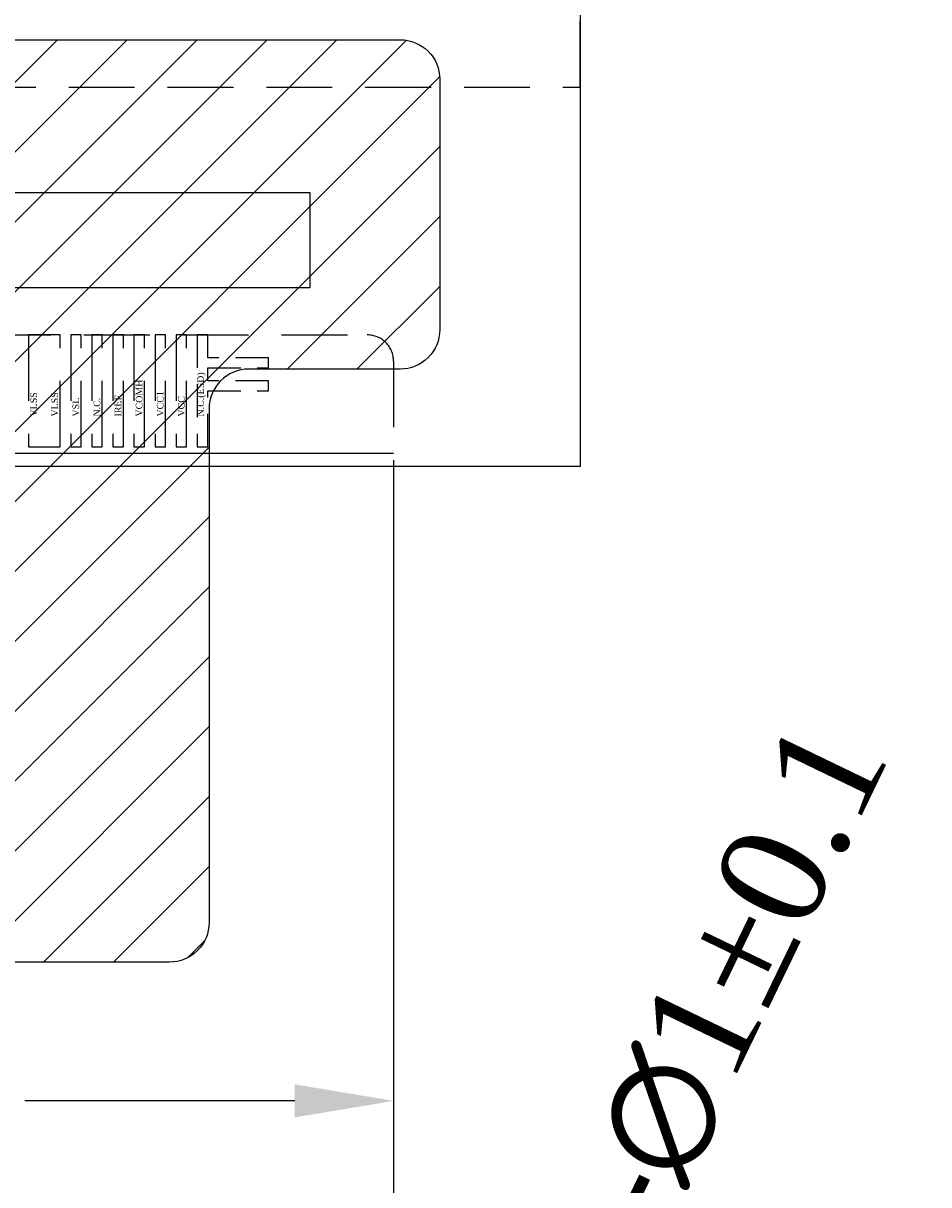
# Model space of a CAD drawing. Extents: x -334 to 152, y -2 to 1135.
# Tile 6 of 20: x -316 to -309, y 36 to 45. Entities that reach past the tile are written whole.
import ezdxf
from ezdxf.enums import TextEntityAlignment as Align

# ---------------------------------------------------------------- set-up
doc = ezdxf.new("R2010")
doc.units = 0
doc.header["$MEASUREMENT"] = 0
doc.linetypes.add('DASHED', pattern=[0.75, 0.5, -0.25])
for name, color, linetype in [('Alignment', 5, 'DASHED'), ('Connection', 2, 'DASHED'), ('Driver IC', 8, 'Continuous'), ('FPC', 30, 'Continuous'), ('Tape', 6, 'Continuous')]:
    doc.layers.add(name, color=color, linetype=linetype)
doc.layers.add('IC-Lay2', color=3, linetype='Continuous', lineweight=0)
doc.styles.get("Standard").update_dxf_attribs({"font": 'times.ttf'})
doc.dimstyles.get("Standard").update_dxf_attribs({"dimtxt": 0.18, "dimasz": 0.18, "dimexe": 0.18, "dimexo": 0.0625, "dimgap": 0.09, "dimtad": 0, "dimtih": 1, "dimtoh": 1, "dimdec": 4, "dimzin": 0, "dimdsep": 46, "dimtxsty": 'Standard', "dimcen": 0.09, "dimadec": 0, "dimazin": 0, "dimtfac": 1, "dimtdec": 4, "dimtofl": 0, "dimtmove": 0, "dimatfit": 3, "dimfxl": 1, "dimtolj": 1, "dimtzin": 0, "dimarcsym": 0})

# ---------------------------------------------------------------- blocks, each defined once
blk = doc.blocks.new('*D120')
at = {"color": 0, "lineweight": -2, "transparency": 16777216}
for p, q in [((-311.4331, 35.4816), (-311.7594, 34.8063)), ((-312.3031, 33.5908), (-312.3031, 33.7708)), ((-312.3931, 33.6808), (-312.2131, 33.6808))]:
    blk.add_line(p, q, dxfattribs=at)
at = {"color": 0, "transparency": 16777216}
blk.add_solid([(-311.8719, 34.8607), (-311.6468, 34.7519), (-312.0856, 34.131)], dxfattribs=at)
at = {"layer": 'Defpoints', "color": 0, "transparency": 16777216}
for p in [(-312.0856, 34.131), (-312.5206, 33.2306)]:
    blk.add_point(p, dxfattribs=at)
at = {"color": 0, "transparency": 16777216, "insert": (-310.4328, 37.5523), "char_height": 0.8, "attachment_point": 5, "rotation": 64.21465}
blk.add_mtext('\\A1;2-∅1%%P0.1', dxfattribs=at)
blk = doc.blocks.new('*D123')
at = {"color": 0, "lineweight": -2, "transparency": 16777216}
for p, q in [((-322.1531, 37.9308), (-322.1531, 36.3676)), ((-312.8531, 37.9308), (-312.8531, 36.3676)), ((-321.4031, 36.8676), (-319.356, 36.8676)), ((-313.6031, 36.8676), (-315.6503, 36.8676))]:
    blk.add_line(p, q, dxfattribs=at)
at = {"color": 0, "transparency": 16777216}
for points in [[(-321.4031, 36.9926), (-321.4031, 36.7426), (-322.1531, 36.8676)], [(-313.6031, 36.9926), (-313.6031, 36.7426), (-312.8531, 36.8676)]]:
    blk.add_solid(points, dxfattribs=at)
at = {"layer": 'Defpoints', "color": 0, "transparency": 16777216}
for p in [(-322.1531, 38.4308), (-312.8531, 38.4308), (-312.8531, 36.8676)]:
    blk.add_point(p, dxfattribs=at)
at = {"color": 0, "transparency": 16777216, "insert": (-317.5031, 36.8676), "char_height": 0.8, "attachment_point": 5}
blk.add_mtext('\\A1;9.3±0.2', dxfattribs=at)

msp = doc.modelspace()

# ---------------------------------------------------------------- hatches: boundary and pattern name
h = msp.add_hatch()
h.set_pattern_fill('ANSI31', color=6, scale=3, style=0)
h.set_pattern_definition([(45, (-395.95095, -9.6399), (-0.265165, 0.265165), [])])
edge = h.paths.add_edge_path()
edge.add_arc((-321.05314, 42.12077), 0.3, 0, 90)
edge.add_line((-321.05314, 42.42077), (-322.20314, 42.42077))
edge.add_arc((-322.20314, 42.72077), 0.3, 180, 270, ccw=False)
edge.add_line((-322.50314, 42.72077), (-322.50314, 44.62077))
edge.add_arc((-322.20314, 44.62077), 0.3, 90, 180, ccw=False)
edge.add_line((-322.20314, 44.92077), (-312.80314, 44.92077))
edge.add_arc((-312.80314, 44.62077), 0.3, 0, 90, ccw=False)
edge.add_line((-312.50314, 44.62077), (-312.50314, 42.72077))
edge.add_arc((-312.80314, 42.72077), 0.3, 270, 360, ccw=False)
edge.add_line((-312.80314, 42.42077), (-313.95314, 42.42077))
edge.add_arc((-313.95314, 42.12077), 0.3, 90, 180)
edge.add_line((-314.25314, 42.12077), (-314.25314, 38.22077))
edge.add_arc((-314.55314, 38.22077), 0.3, -90, 0, ccw=False)
edge.add_line((-314.55314, 37.92077), (-320.45314, 37.92077))
edge.add_arc((-320.45314, 38.22077), 0.3, 180, 270, ccw=False)
edge.add_line((-320.75314, 38.22077), (-320.75314, 42.12077))

# ---------------------------------------------------------------- linework, layer by layer
at = {"color": 34}
for p, q in [((-312.85314, 41.78077), (-322.15314, 41.78077)), ((-312.85314, 41.68077), (-312.85314, 35.18077))]:
    msp.add_line(p, q, dxfattribs=at)
msp.add_lwpolyline([(-311.43814, 65.28077), (-311.43814, 41.68077), (-323.56814, 41.68077), (-323.56814, 65.28077)], close=True)
at = {"linetype": 'DASHED'}
msp.add_lwpolyline([(-323.56814, 65.28077), (-323.56814, 44.56077), (-311.43814, 44.56077), (-311.43814, 65.28077)], close=True, dxfattribs=at)
at = {"layer": 'Alignment', "ltscale": 0.5}
msp.add_lwpolyline([(-313.80314, 42.25577), (-313.80314, 42.33077), (-314.26314, 42.33077), (-314.26314, 42.43077), (-313.80314, 42.43077), (-313.80314, 42.50577), (-314.26314, 42.50577), (-314.26314, 42.68077), (-314.34314, 42.68077), (-314.34314, 41.83077), (-314.26314, 41.83077), (-314.26314, 42.25577)], close=True, dxfattribs=at)
at = {"layer": 'Connection'}
for points in [[(-315.62314, 41.83077), (-315.38314, 41.83077), (-315.38314, 42.68077), (-315.62314, 42.68077)], [(-315.30314, 41.83077), (-315.22314, 41.83077), (-315.22314, 42.68077), (-315.30314, 42.68077)], [(-315.14314, 41.83077), (-315.06314, 41.83077), (-315.06314, 42.68077), (-315.14314, 42.68077)], [(-314.98314, 41.83077), (-314.90314, 41.83077), (-314.90314, 42.68077), (-314.98314, 42.68077)], [(-314.82314, 41.83077), (-314.74314, 41.83077), (-314.74314, 42.68077), (-314.82314, 42.68077)], [(-314.66314, 41.83077), (-314.58314, 41.83077), (-314.58314, 42.68077), (-314.66314, 42.68077)], [(-314.50314, 41.83077), (-314.42314, 41.83077), (-314.42314, 42.68077), (-314.50314, 42.68077)]]:
    msp.add_lwpolyline(points, close=True, dxfattribs=at)
at = {"layer": 'Driver IC'}
msp.add_lwpolyline([(-313.48814, 43.03677), (-321.51814, 43.03677), (-321.51814, 43.76077), (-313.48814, 43.76077)], close=True, dxfattribs=at)
at = {"layer": 'FPC', "linetype": 'DASHED'}
msp.add_lwpolyline([(-322.15314, 41.68077), (-322.15314, 42.48077, -0.4142136), (-321.95314, 42.68077), (-313.05314, 42.68077, -0.4142136), (-312.85314, 42.48077), (-312.85314, 41.68077)], format="xyb", dxfattribs=at)
at = {"layer": 'Tape', "color": 6}
msp.add_lwpolyline([(-320.75314, 42.12077, 0.4142136), (-321.05314, 42.42077), (-322.20314, 42.42077, -0.4142136), (-322.50314, 42.72077), (-322.50314, 44.62077, -0.4142136), (-322.20314, 44.92077), (-312.80314, 44.92077, -0.4142136), (-312.50314, 44.62077), (-312.50314, 42.72077, -0.4142136), (-312.80314, 42.42077), (-313.95314, 42.42077, 0.4142136), (-314.25314, 42.12077), (-314.25314, 38.22077, -0.4142136), (-314.55314, 37.92077), (-320.45314, 37.92077, -0.4142136), (-320.75314, 38.22077)], format="xyb", close=True, dxfattribs=at)

# ---------------------------------------------------------------- texts
at = {"layer": 'IC-Lay2'}
for s, p in [('N.C.(ESD)', (-314.31767, 42.06077)), ('VCOMH', (-314.78426, 42.06077)), ('VLSS', (-315.58426, 42.06077)), ('VLSS', (-315.42426, 42.06077)), ('VSL', (-315.26426, 42.06077)), ('N.C.', (-315.10426, 42.06077)), ('IREF', (-314.94426, 42.06077)), ('VCC1', (-314.62426, 42.06077)), ('VCC', (-314.46426, 42.06077))]:
    msp.add_text(s, height=0.05, rotation=90, dxfattribs=at).set_placement(p, align=Align.MIDDLE_LEFT)

# ---------------------------------------------------------------- dimensions: what is measured, and where the dimension line sits
dim = msp.add_diameter_dim_2p(p1=(-312.52064, 33.23055), p2=(-312.08564, 34.13098), text='2-<>%%P0.1', dimstyle='Standard', override={"dimtxt": 0.8, "dimasz": 0.75, "dimexe": 0.5, "dimexo": 0.5, "dimgap": 0.1, "dimtih": 0, "dimtoh": 0, "dimzin": 8, "dimazin": 2, "dimtzin": 8})
dim.commit()
dim.dimension.update_dxf_attribs({"geometry": '*D120', "text_midpoint": (-310.43281, 37.55227)})
dim = msp.add_linear_dim(base=(-312.85314, 36.86756), p1=(-322.15314, 38.43077), p2=(-312.85314, 38.43077), dimstyle='Standard', override={"dimtxt": 0.8, "dimasz": 0.75, "dimexe": 0.5, "dimexo": 0.5, "dimgap": 0.1, "dimtih": 0, "dimtoh": 0, "dimdec": 2, "dimzin": 8, "dimazin": 2, "dimtol": 1, "dimtp": 0.2, "dimtm": 0.2, "dimtzin": 8})
dim.commit()
dim.dimension.update_dxf_attribs({"geometry": '*D123', "text_midpoint": (-317.50314, 36.86756)})

doc.saveas('drawing.dxf')
